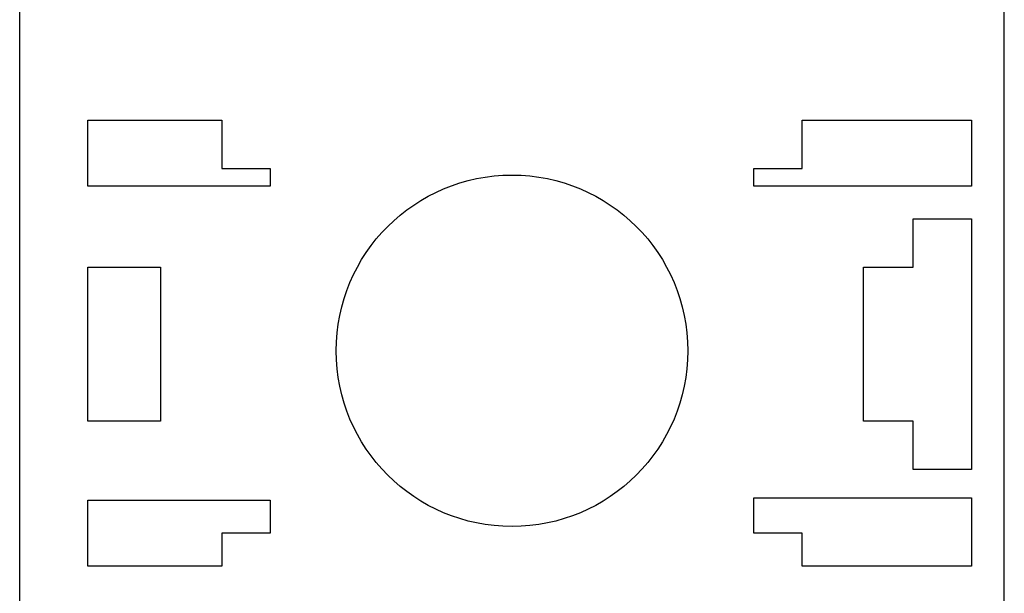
# Model space of a CAD drawing. Header units: millimetres. Extents: x 28 to 74, y 10 to 133.
# Tile 4 of 7: x 29 to 74, y 60 to 87. Entities that reach past the tile are written whole.
import ezdxf

# ---------------------------------------------------------------- set-up
doc = ezdxf.new("R2010")
doc.units = ezdxf.units.MM
doc.header["$LTSCALE"] = 9.356922
doc.layers.add('00_COMPONENTS_13', color=7, linetype='CONTINUOUS')

msp = doc.modelspace()

# ---------------------------------------------------------------- linework, layer by layer
at = {"layer": '00_COMPONENTS_13', "color": 7, "linetype": 'CONTINUOUS'}
for p, q in [((29.099, 35.511), (29.099, 107.427)), ((73.899, 35.595), (73.899, 107.511)), ((32.199, 79.011), (32.199, 82.011)), ((32.199, 82.011), (38.299, 82.011)), ((38.299, 82.011), (38.299, 79.811)), ((64.699, 79.811), (64.699, 82.011)), ((64.699, 82.011), (72.399, 82.011)), ((72.399, 82.011), (72.399, 79.011)), ((38.299, 79.811), (40.499, 79.811)), ((40.499, 79.811), (40.499, 79.011)), ((62.499, 79.811), (64.699, 79.811)), ((62.499, 79.011), (62.499, 79.811)), ((40.499, 79.011), (32.199, 79.011)), ((72.399, 79.011), (62.499, 79.011)), ((69.749, 77.511), (72.399, 77.511)), ((69.749, 75.311), (69.749, 77.511)), ((72.399, 77.511), (72.399, 66.111)), ((32.199, 68.311), (32.199, 75.311)), ((32.199, 75.311), (35.499, 75.311)), ((35.499, 75.311), (35.499, 68.311)), ((67.499, 75.311), (69.749, 75.311)), ((67.499, 68.311), (67.499, 75.311)), ((35.499, 68.311), (32.199, 68.311)), ((69.749, 68.311), (67.499, 68.311)), ((69.749, 66.111), (69.749, 68.311)), ((72.399, 66.111), (69.749, 66.111)), ((32.199, 61.711), (32.199, 64.711)), ((32.199, 64.711), (40.499, 64.711)), ((40.499, 64.711), (40.499, 63.211)), ((62.499, 64.811), (72.399, 64.811)), ((62.499, 63.211), (62.499, 64.811)), ((72.399, 64.811), (72.399, 61.711)), ((38.299, 63.211), (38.299, 61.711)), ((40.499, 63.211), (38.299, 63.211)), ((64.699, 63.211), (62.499, 63.211)), ((64.699, 61.711), (64.699, 63.211)), ((38.299, 61.711), (32.199, 61.711)), ((72.399, 61.711), (64.699, 61.711))]:
    msp.add_line(p, q, dxfattribs=at)
msp.add_circle((51.499, 71.511), 8, dxfattribs=at)

doc.saveas('drawing.dxf')
